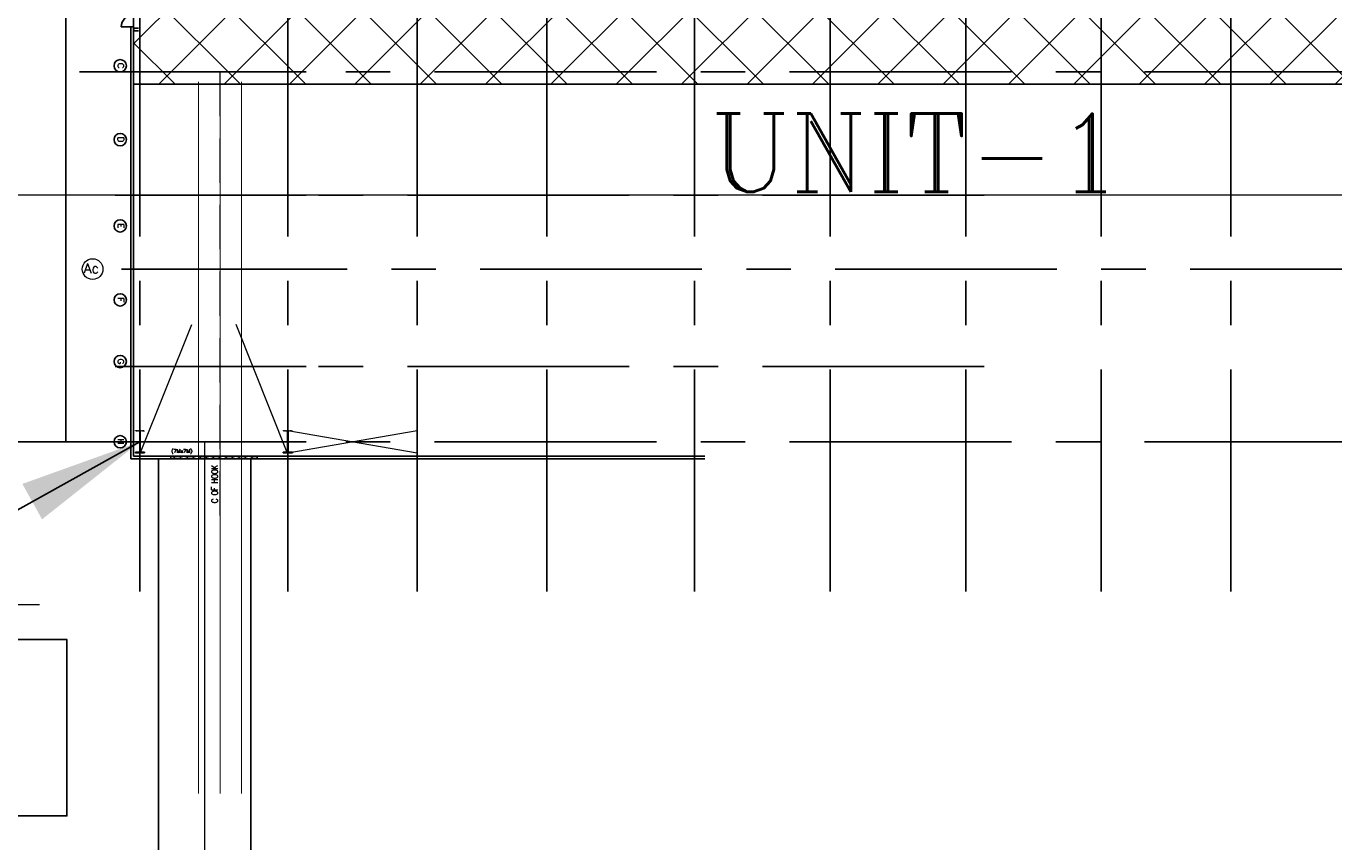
# Model space of a CAD drawing. Header units: inches. Extents: x 0 to 1544102, y -287698 to 23144100.
# Tile 13 of 256: x 24037 to 37299, y -148016 to -139747. Entities that reach past the tile are written whole.
import ezdxf
from ezdxf.enums import TextEntityAlignment as Align

# ---------------------------------------------------------------- set-up
doc = ezdxf.new("R2010")
doc.units = ezdxf.units.IN
doc.header["$LTSCALE"] = 1800
doc.header["$MEASUREMENT"] = 0
for name, pattern in [('CENTER', [2, 1.25, -0.25, 0.25, -0.25]), ('CENTRE', [1.5, 0.75, -0.25, 0.25, -0.25]), ('HIDDEN', [0.375, 0.25, -0.125])]:
    doc.linetypes.add(name, pattern=pattern)
doc.layers.get('0').update_dxf_attribs({"color": 253, "lineweight": 9})
doc.layers.add('CEN', color=2, linetype='CENTER', lineweight=15)
doc.layers.add('CL', color=8, linetype='CENTER', lineweight=15)
for name, color, linetype in [('COL', 1, 'Continuous'), ('DIM', 4, 'Continuous'), ('GRID', 251, 'CENTER'), ('Road', 3, 'Continuous'), ('Road Sides', 11, 'Continuous'), ('STEEL', 231, 'Continuous'), ('TEXT', 3, 'Continuous'), ('WALL', 6, 'Continuous')]:
    doc.layers.add(name, color=color, linetype=linetype)
doc.styles.add('COMPLEX', font='complex')
doc.styles.add('ROMANC', font='ROMANC.SHX')
doc.styles.add('ROMANS', font='romans.shx')
doc.dimstyles.new('SSS', dxfattribs={"dimscale": 100, "dimtxt": 2.5, "dimasz": 3, "dimexe": 0.5, "dimexo": 0.5, "dimgap": 1, "dimtad": 1, "dimdec": 0, "dimdsep": 46, "dimtxsty": 'ROMANS', "dimcen": 4, "dimdle": 1.5, "dimclrd": 1, "dimclre": 1, "dimclrt": 3, "dimadec": 0, "dimazin": 0, "dimtfac": 0.2, "dimtdec": 0, "dimtix": 1, "dimtmove": 0, "dimatfit": 3, "dimfxl": 1, "dimtolj": 1, "dimtzin": 0, "dimarcsym": 0})

msp = doc.modelspace()

# ---------------------------------------------------------------- hatches: boundary and pattern name
at = {"layer": 'COL'}
h = msp.add_hatch(dxfattribs=at)
h.set_pattern_fill('ANSI31', color=8, scale=25, style=0)
h.set_pattern_definition([(45, (23198.306, -146820.666), (-2.2097087, 2.2097087), [])])
h.paths.add_polyline_path([(25144.83, -144066.18), (25237.33, -144066.18), (25237.33, -144072.43), (25144.83, -144072.43)])
h.paths.add_polyline_path([(25189.08, -143853.68), (25193.08, -143853.68), (25193.08, -144066.18), (25189.08, -144066.18)])
h.paths.add_polyline_path([(25144.83, -143847.43), (25237.33, -143847.43), (25237.33, -143853.68), (25144.83, -143853.68)])
h = msp.add_hatch(dxfattribs=at)
h.set_pattern_fill('ANSI31', color=8, scale=25, style=0)
h.set_pattern_definition([(45, (24698.306, -146820.666), (-2.2097087, 2.2097087), [])])
h.paths.add_polyline_path([(26644.83, -144066.18), (26737.33, -144066.18), (26737.33, -144072.43), (26644.83, -144072.43)])
h.paths.add_polyline_path([(26689.08, -143853.68), (26693.08, -143853.68), (26693.08, -144066.18), (26689.08, -144066.18)])
h.paths.add_polyline_path([(26644.83, -143847.43), (26737.33, -143847.43), (26737.33, -143853.68), (26644.83, -143853.68)])
at = {"layer": 'Road Sides', "linetype": 'ByBlock'}
h = msp.add_hatch(dxfattribs=at)
h.set_pattern_fill('ANSI37', color=4, scale=3750)
h.set_pattern_definition([(45, (346976.75, -617549.43), (-331.4563, 331.4563), []), (135, (346976.75, -617549.43), (-331.4563, -331.4563), [])])
h.paths.add_polyline_path([(25127.33, -140334.81), (40441.08, -140334.81), (40441.08, -138564.93), (25127.33, -138564.93)])
at = {"layer": 'WALL', "linetype": 'Continuous'}
h = msp.add_hatch(dxfattribs=at)
h.set_pattern_fill('ANSI32', color=8, scale=187.5, angle=360, style=0)
h.set_pattern_definition([(45, (-23702.925, -151684.64), (-49.71845, 49.71845), []), (45, (-23669.78, -151684.64), (-49.71845, 49.71845), [])])
h.paths.add_polyline_path([(25176.7, -139766.81), (25127.33, -139766.81), (25127.33, -139795.56), (25176.7, -139795.56)])

# ---------------------------------------------------------------- linework, layer by layer
at = {"color": 8, "linetype": 'CENTRE', "ltscale": 500}
msp.add_line((59265.8, -141459.94), (14830.72, -141459.94), dxfattribs=at)
at = {"color": 8}
for p, q in [((25191.08, -144072.43), (25191.08, -143847.43)), ((26691.08, -144072.43), (26691.08, -143847.43))]:
    msp.add_line(p, q, dxfattribs=at)
at = {"color": 8, "linetype": 'ByBlock', "const_width": 9.38}
for points in [[(25785.7, -140308.76), (25785.7, -147526.48)], [(26003.58, -140308.76), (26003.58, -147526.48)], [(26221.45, -140308.76), (26221.45, -147526.48)]]:
    msp.add_lwpolyline(points, dxfattribs=at)
at = {"color": 8}
msp.add_circle((24710.93, -142209.93), 105.04, dxfattribs=at)
msp.add_circle((24710.93, -142209.93), 105.04, dxfattribs=at)
at = {"layer": 'CEN', "color": 8, "linetype": 'HIDDEN'}
msp.add_line((26003.58, -144709.2), (26003.58, -140209.93), dxfattribs=at)
at = {"layer": 'CEN', "color": 8}
for p, q in [((25191.08, -144084.93), (25716.08, -142772.43)), ((26691.08, -144084.93), (26166.08, -142772.43)), ((25191.08, -144072.43), (25191.08, -143847.43)), ((26691.08, -144072.43), (26691.08, -143847.43)), ((26691.08, -144072.43), (28003.58, -143847.43)), ((26691.08, -143847.43), (28003.58, -144072.43))]:
    msp.add_line(p, q, dxfattribs=at)
at = {"layer": 'CEN', "color": 8, "linetype": 'CENTER', "ltscale": 10}
msp.add_line((21180.19, -145609.66), (24174.1, -145609.66), dxfattribs=at)
at = {"layer": 'CL', "color": 8, "ltscale": 100}
msp.add_line((25847.33, -143959.93), (25847.33, -153959.93), dxfattribs=at)
at = {"layer": 'COL', "color": 8}
for points in [[(25189.08, -143853.68), (25193.08, -143853.68), (25193.08, -144066.18), (25189.08, -144066.18)], [(26689.08, -143853.68), (26693.08, -143853.68), (26693.08, -144066.18), (26689.08, -144066.18)], [(25144.83, -144066.18), (25237.33, -144066.18), (25237.33, -144072.43), (25144.83, -144072.43)], [(26644.83, -144066.18), (26737.33, -144066.18), (26737.33, -144072.43), (26644.83, -144072.43)]]:
    msp.add_lwpolyline(points, close=True, dxfattribs=at)
at = {"layer": 'DIM'}
for points in [[(19566.08, -143959.92), (24441.08, -143960.06), (24441.08, -138709.92), (19566.08, -138709.92)], [(19850, -147753.41), (24450, -147753.41), (24450, -145965.91), (19850, -145965.91)]]:
    msp.add_lwpolyline(points, close=True, dxfattribs=at)
at = {"layer": 'GRID', "color": 8}
for p, q in [((26691.08, -145478.63), (26691.08, -135033.82)), ((28003.58, -145478.63), (28003.58, -135033.82)), ((29316.08, -145478.63), (29316.08, -135033.82)), ((30816.08, -145478.63), (30816.08, -138272.43)), ((32191.08, -145478.63), (32191.08, -138272.43)), ((33566.08, -145478.63), (33566.08, -138272.43)), ((34941.08, -145478.63), (34941.08, -138272.43)), ((36253.58, -145478.63), (36253.58, -138234.03)), ((25191.08, -145478.63), (25191.08, -138334.93)), ((41228.58, -140209.93), (24341.08, -140209.93)), ((26878.58, -140209.93), (25003.58, -140209.93)), ((33753.58, -141459.93), (24941.08, -141459.93)), ((26878.58, -141459.93), (25003.58, -141459.93)), ((38091.08, -142209.93), (24816.08, -142209.93)), ((26878.58, -142209.93), (25003.58, -142209.93)), ((33753.58, -143197.43), (24941.08, -143197.43)), ((26878.58, -143197.43), (25003.58, -143197.43)), ((41228.58, -143959.93), (24341.08, -143959.93)), ((26878.58, -143959.93), (25003.58, -143959.93))]:
    msp.add_line(p, q, dxfattribs=at)
at = {"layer": 'GRID', "color": 8, "ltscale": 750}
msp.add_line((24928.52, -143959.92), (19323.52, -143959.92), dxfattribs=at)
at = {"layer": 'Road', "color": 8, "ltscale": 100}
for p, q in [((25378.58, -152741.18), (25378.58, -144133.68)), ((26316.08, -152741.18), (26316.08, -144133.68))]:
    msp.add_line(p, q, dxfattribs=at)
at = {"layer": 'Road Sides', "color": 4, "linetype": 'ByBlock'}
msp.add_lwpolyline([(25127.33, -138564.93), (40441.08, -138564.93), (40441.08, -140334.81), (25127.33, -140334.81)], close=True, dxfattribs=at)
at = {"layer": 'STEEL', "color": 8}
msp.add_line((25503.58, -144134.93), (25503.58, -144106.18), dxfattribs=at)
at = {"layer": 'STEEL', "color": 8, "flags": 128}
msp.add_lwpolyline([(25503.58, -144134.93), (26378.58, -144134.93), (26378.58, -144106.18), (25503.58, -144106.18)], close=True, dxfattribs=at)
for points in [[(25503.58, -144132.18), (25508.25, -144132.18), (25514.07, -144131.81), (25519.56, -144131.08), (25524.52, -144130.05), (25528.82, -144128.73), (25532.34, -144127.23), (25535, -144125.61), (25536.82, -144123.92), (25537.86, -144122.25), (25538.19, -144120.63)], [(25603.96, -144120.63), (25603.64, -144119.01), (25602.61, -144117.33), (25600.79, -144115.65), (25598.11, -144114.02), (25594.6, -144112.52), (25590.31, -144111.21), (25585.34, -144110.17), (25579.85, -144109.45), (25574.04, -144109.07), (25568.11, -144109.07), (25562.3, -144109.45), (25556.8, -144110.17), (25551.84, -144111.21), (25547.54, -144112.52), (25544.02, -144114.02), (25541.36, -144115.65), (25539.54, -144117.33), (25538.5, -144119.01), (25538.19, -144120.63)], [(25603.96, -144120.63), (25603.96, -144120.63), (25603.96, -144120.63), (25603.96, -144120.63), (25603.96, -144120.63), (25603.96, -144120.63), (25603.96, -144120.63), (25603.96, -144120.63), (25604.55, -144122.82), (25606.37, -144124.98), (25609.42, -144127.03), (25613.6, -144128.83), (25618.7, -144130.31), (25624.49, -144131.38), (25630.64, -144132.02), (25636.85, -144132.23), (25643.05, -144132.02), (25649.2, -144131.38), (25654.99, -144130.31), (25660.1, -144128.83), (25664.27, -144127.03), (25667.32, -144124.98), (25669.14, -144122.82), (25669.72, -144120.63)], [(25735.49, -144120.63), (25735.49, -144120.62), (25735.49, -144120.62), (25735.49, -144120.62), (25735.49, -144120.62), (25735.49, -144120.62), (25735.49, -144120.62), (25735.49, -144120.62), (25734.9, -144118.43), (25733.07, -144116.26), (25730.04, -144114.22), (25725.86, -144112.42), (25720.75, -144110.95), (25714.96, -144109.87), (25708.81, -144109.22), (25702.61, -144109.02), (25696.4, -144109.22), (25690.25, -144109.87), (25684.46, -144110.95), (25679.35, -144112.42), (25675.17, -144114.22), (25672.14, -144116.26), (25670.31, -144118.43), (25669.72, -144120.62), (25669.72, -144120.62), (25669.72, -144120.62), (25669.72, -144120.62), (25669.72, -144120.62), (25669.72, -144120.62), (25669.72, -144120.62), (25669.72, -144120.63)], [(25735.49, -144120.63), (25735.81, -144122.25), (25736.84, -144123.92), (25738.67, -144125.61), (25741.34, -144127.23), (25744.85, -144128.73), (25749.15, -144130.05), (25754.11, -144131.08), (25759.6, -144131.81), (25765.41, -144132.18), (25771.34, -144132.18), (25777.16, -144131.81), (25782.65, -144131.08), (25787.61, -144130.05), (25791.91, -144128.73), (25795.42, -144127.23), (25798.09, -144125.61), (25799.91, -144123.92), (25800.95, -144122.25), (25801.27, -144120.63)], [(25867.05, -144120.63), (25866.72, -144119.01), (25865.7, -144117.33), (25863.87, -144115.65), (25861.2, -144114.02), (25857.69, -144112.52), (25853.4, -144111.21), (25848.42, -144110.17), (25842.94, -144109.45), (25837.12, -144109.07), (25831.2, -144109.07), (25825.39, -144109.45), (25819.89, -144110.17), (25814.92, -144111.21), (25810.62, -144112.52), (25807.11, -144114.02), (25804.45, -144115.65), (25802.62, -144117.33), (25801.59, -144119.01), (25801.27, -144120.63)], [(25867.05, -144120.63), (25867.05, -144120.63), (25867.05, -144120.63), (25867.05, -144120.63), (25867.05, -144120.63), (25867.05, -144120.63), (25867.05, -144120.63), (25867.05, -144120.63), (25867.64, -144122.82), (25869.46, -144124.98), (25872.51, -144127.03), (25876.69, -144128.83), (25881.79, -144130.31), (25887.57, -144131.38), (25893.72, -144132.02), (25899.94, -144132.23), (25906.14, -144132.02), (25912.29, -144131.38), (25918.07, -144130.31), (25923.19, -144128.83), (25927.36, -144127.03), (25930.41, -144124.98), (25932.22, -144122.82), (25932.81, -144120.63)], [(25998.57, -144120.62), (25998.57, -144120.61), (25998.57, -144120.61), (25998.57, -144120.61), (25998.57, -144120.61), (25998.57, -144120.61), (25998.57, -144120.61), (25998.57, -144120.61), (25997.99, -144118.42), (25996.16, -144116.25), (25993.12, -144114.21), (25988.95, -144112.41), (25983.84, -144110.93), (25978.05, -144109.86), (25971.9, -144109.21), (25965.7, -144109.01), (25959.49, -144109.21), (25953.34, -144109.86), (25947.55, -144110.93), (25942.44, -144112.41), (25938.26, -144114.21), (25935.22, -144116.25), (25933.4, -144118.42), (25932.81, -144120.61), (25932.81, -144120.61), (25932.81, -144120.61), (25932.81, -144120.61), (25932.81, -144120.61), (25932.81, -144120.61), (25932.81, -144120.61), (25932.81, -144120.62)], [(25998.57, -144120.62), (25998.9, -144122.23), (25999.92, -144123.91), (26001.76, -144125.6), (26004.42, -144127.22), (26007.94, -144128.72), (26012.24, -144130.03), (26017.2, -144131.07), (26022.69, -144131.8), (26028.5, -144132.17), (26034.42, -144132.17), (26040.25, -144131.8), (26045.74, -144131.07), (26050.7, -144130.03), (26055, -144128.72), (26058.51, -144127.22), (26061.17, -144125.6), (26063, -144123.91), (26064.04, -144122.23), (26064.36, -144120.62)], [(26130.14, -144120.62), (26129.81, -144119), (26128.79, -144117.32), (26126.96, -144115.63), (26124.29, -144114.01), (26120.77, -144112.51), (26116.49, -144111.2), (26111.51, -144110.16), (26106.02, -144109.43), (26100.21, -144109.06), (26094.29, -144109.06), (26088.47, -144109.43), (26082.97, -144110.16), (26078.01, -144111.2), (26073.71, -144112.51), (26070.2, -144114.01), (26067.54, -144115.63), (26065.71, -144117.32), (26064.67, -144119), (26064.36, -144120.62)], [(26130.14, -144120.62), (26130.14, -144120.62), (26130.14, -144120.62), (26130.14, -144120.62), (26130.14, -144120.62), (26130.14, -144120.62), (26130.14, -144120.62), (26130.14, -144120.62), (26130.72, -144122.81), (26132.55, -144124.97), (26135.6, -144127.02), (26139.77, -144128.82), (26144.87, -144130.3), (26150.66, -144131.37), (26156.81, -144132.01), (26163.02, -144132.22), (26169.22, -144132.01), (26175.37, -144131.37), (26181.16, -144130.3), (26186.27, -144128.82), (26190.45, -144127.02), (26193.5, -144124.97), (26195.31, -144122.81), (26195.9, -144120.62)], [(26261.66, -144120.62), (26261.66, -144120.61), (26261.66, -144120.61), (26261.66, -144120.61), (26261.66, -144120.61), (26261.66, -144120.61), (26261.66, -144120.61), (26261.66, -144120.61), (26261.07, -144118.42), (26259.25, -144116.25), (26256.21, -144114.21), (26252.04, -144112.41), (26246.92, -144110.93), (26241.14, -144109.86), (26234.99, -144109.21), (26228.79, -144109.01), (26222.57, -144109.21), (26216.42, -144109.86), (26210.64, -144110.93), (26205.52, -144112.41), (26201.35, -144114.21), (26198.31, -144116.25), (26196.49, -144118.42), (26195.9, -144120.61), (26195.9, -144120.61), (26195.9, -144120.61), (26195.9, -144120.61), (26195.9, -144120.61), (26195.9, -144120.61), (26195.9, -144120.61), (26195.9, -144120.62)], [(26261.66, -144120.62), (26261.99, -144122.23), (26263.01, -144123.91), (26264.85, -144125.6), (26267.51, -144127.22), (26271.02, -144128.72), (26275.32, -144130.03), (26280.29, -144131.07), (26285.77, -144131.8), (26291.59, -144132.17), (26297.51, -144132.17), (26303.34, -144131.8), (26308.82, -144131.07), (26313.79, -144130.03), (26318.09, -144128.72), (26321.6, -144127.22), (26324.26, -144125.6), (26326.09, -144123.91), (26327.12, -144122.23), (26327.45, -144120.62)], [(26378.58, -144110.99), (26374.6, -144110.16), (26369.11, -144109.43), (26363.3, -144109.06), (26357.37, -144109.06), (26351.56, -144109.43), (26346.06, -144110.16), (26341.1, -144111.2), (26336.8, -144112.51), (26333.29, -144114.01), (26330.62, -144115.63), (26328.8, -144117.32), (26327.76, -144119), (26327.45, -144120.62)]]:
    msp.add_lwpolyline(points, dxfattribs=at)
at = {"layer": 'TEXT', "color": 8, "linetype": 'ByBlock'}
for centre in [(24991.02, -140147.42), (24991.02, -140897.42), (24991.02, -141772.42), (24991.02, -142522.42), (24991.02, -143147.42), (24991.02, -143959.92)]:
    msp.add_circle(centre, 62.5, dxfattribs=at)
at = {"layer": 'WALL', "color": 8}
for p, q in [((25098.58, -144133.68), (25098.58, -139754.31)), ((25127.33, -144104.93), (25127.33, -139754.31)), ((25176.7, -139766.81), (25127.33, -139766.81)), ((25176.7, -139795.56), (25127.33, -139795.56)), ((25098.58, -144133.68), (25503.58, -144133.68)), ((25127.33, -144104.93), (25503.58, -144104.93)), ((26378.58, -144104.93), (30919.83, -144104.93)), ((26378.58, -144133.68), (30919.83, -144133.68))]:
    msp.add_line(p, q, dxfattribs=at)
at = {"layer": 'WALL', "color": 8, "flags": 128}
msp.add_lwpolyline([(25127.33, -139754.31), (25002.33, -139754.31)], dxfattribs=at)
at = {"layer": 'WALL', "color": 8}
msp.add_arc((25127.33, -139754.31), 125, 90, 180, dxfattribs=at)

# ---------------------------------------------------------------- texts
at = {"layer": 'TEXT', "color": 8, "linetype": 'ByBlock', "style": 'COMPLEX'}
for s, p in [('C', (24996.88, -140147.42)), ('D', (24996.88, -140897.42)), ('E', (24996.88, -141772.42)), ('F', (24996.88, -142522.42)), ('G', (24996.88, -143147.42)), ('H', (24996.88, -143959.92))]:
    msp.add_text(s, height=62.5, rotation=270, dxfattribs=at).set_placement(p, align=Align.MIDDLE_CENTER)
at = {"layer": 'TEXT', "color": 3, "style": 'ROMANC'}
msp.add_text('UNIT-1', height=793.8, dxfattribs=at).set_placement((33065.07, -140633.86), align=Align.TOP_CENTER)
at = {"layer": 'TEXT', "color": 8}
for s, height, style, p in [('Ac', 100, 'ROMANC', (24622.33, -142251.6)), ('(7Mx7M)', 37.5, 'ROMANS', (25508.85, -144072.53))]:
    msp.add_text(s, height=height, dxfattribs=dict(at, style=style)).set_placement(p)
at = {"layer": 'TEXT', "color": 8, "style": 'ROMANS', "width": 0.8}
msp.add_text('C OF HOOK', height=62.5, rotation=90, dxfattribs=at).set_placement((25980.55, -144581.71))

# ---------------------------------------------------------------- leaders
at = {"color": 8, "linetype": 'ByBlock'}
msp.add_leader([(25191.08, -143959.93), (23585.05, -144852.44)], dimstyle='SSS', override={"dimscale": 5000, "dimasz": 0.25, "dimtad": 0, "dimfxl": 0.18, "dimarcsym": 1}, dxfattribs=at)

doc.saveas('drawing.dxf')
